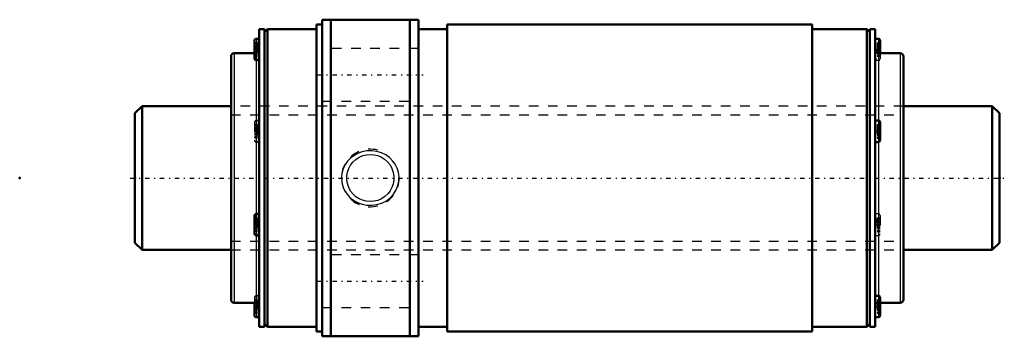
# Model space of a CAD drawing. Header units: millimetres. Extents: x -12 to 90, y -16 to 16.
import ezdxf

# ---------------------------------------------------------------- set-up
doc = ezdxf.new("R2010")
doc.units = ezdxf.units.MM
doc.linetypes.add('Center', pattern=[1.5, 0.45, -0.5, 0.05, -0.5])
doc.linetypes.add('Dashed', pattern=[2, 1, -1])
for name, color, linetype, lineweight in [('2d ConnectionPoints', 7, 'Continuous', 50), ('AM_0', 7, 'Continuous', 50), ('AM_4', 3, 'Continuous', 25), ('AM_5', 3, 'Continuous', 25), ('AM_7', 7, 'Center', 25), ('AM_9', 6, 'Dashed', 25)]:
    doc.layers.add(name, color=color, linetype=linetype, lineweight=lineweight)

# ---------------------------------------------------------------- blocks, each defined once
blk = doc.blocks.new('1_WTF1530_3ZZ_Nut_0_in_WTF1530_3ZZ_90LC7T_000_rev_4')
at = {"layer": 'AM_0'}
for p, q in [((29.5, 16.5), (19.5, 16.5)), ((19.5, 16.5), (19.5, -16.5)), ((20.38, 16.5), (20.38, -16.5)), ((28.62, 16.5), (28.62, -16.5)), ((29.5, 16.5), (29.5, -16.5)), ((12.94, 15.5), (12.94, -15.5)), ((13.5, 15.5), (12.94, 15.5)), ((13.8, 15.5), (13.5, 15.2)), ((13.5, 15.5), (13.5, -15.5)), ((13.8, 15.5), (13.8, -15.5)), ((18.9, 15.5), (13.8, 15.5)), ((18.9, 16), (18.9, -16)), ((19.5, 16), (18.9, 16)), ((32.5, 15.5), (29.5, 15.5)), ((32.5, 16), (32.5, -16)), ((70.5, 16), (32.5, 16)), ((70.5, 16), (70.5, -16)), ((76.2, 15.5), (70.5, 15.5)), ((76.2, 15.5), (76.2, -15.5)), ((76.5, 15.2), (76.2, 15.5)), ((76.5, 15.5), (76.5, -15.5)), ((77.06, 15.5), (76.5, 15.5)), ((77.06, 15.5), (77.06, -15.5)), ((12.94, 14.51), (12.64, 14.51)), ((77.41, 14.51), (77.06, 14.51)), ((77.56, 14.36), (77.56, 13)), ((12.44, 14.31), (12.44, 12.47)), ((10, 12.67), (10, -12.67)), ((12.44, 13), (10.33, 13)), ((79.67, 13), (77.39, 13)), ((80, 12.67), (80, -12.67)), ((12.64, 12.27), (12.91, 12.27)), ((77.41, 5.99), (77.06, 5.99)), ((77.56, 5.84), (77.56, 3.9)), ((77.06, 3.75), (77.41, 3.75)), ((12.44, -3.95), (12.44, -5.79)), ((12.94, -3.75), (12.64, -3.75)), ((12.64, -5.99), (12.94, -5.99)), ((77.41, -12.27), (77.09, -12.27)), ((10.33, -13), (12.61, -13)), ((12.44, -13), (12.44, -14.31)), ((77.56, -12.42), (77.56, -14.36)), ((77.56, -13), (79.67, -13)), ((12.64, -14.51), (12.94, -14.51)), ((13.5, -15.2), (13.8, -15.5)), ((76.2, -15.5), (76.5, -15.2)), ((77.06, -14.51), (77.41, -14.51)), ((12.94, -15.5), (13.5, -15.5)), ((13.8, -15.5), (18.9, -15.5)), ((18.9, -16), (19.5, -16)), ((29.5, -15.5), (32.5, -15.5)), ((32.5, -16), (70.5, -16)), ((70.5, -15.5), (76.2, -15.5)), ((76.5, -15.5), (77.06, -15.5)), ((19.5, -16.5), (29.5, -16.5))]:
    blk.add_line(p, q, dxfattribs=at)
for centre, radius, start, end in [((12.64, 14.31), 0.2, 90, 180), ((77.41, 14.36), 0.15, 360, 90), ((77.39, 13.33), 0.33, 180, 270), ((10.33, 12.67), 0.33, 90, 180), ((12.64, 12.47), 0.2, 180, 270), ((79.67, 12.67), 0.33, 360, 90), ((77.41, 5.84), 0.15, 360, 90), ((77.41, 3.9), 0.15, 270, 0), ((12.64, -3.95), 0.2, 90, 180), ((12.64, -5.79), 0.2, 180, 270), ((77.41, -12.42), 0.15, 360, 90), ((10.33, -12.67), 0.33, 180, 270), ((12.61, -13.33), 0.33, 360, 90), ((79.67, -12.67), 0.33, 270, 0), ((12.64, -14.31), 0.2, 180, 270), ((77.41, -14.36), 0.15, 270, 0)]:
    blk.add_arc(centre, radius, start, end, dxfattribs=at)
at = {"layer": 'AM_4'}
for p, q in [((12.64, 14.51), (12.64, 12.27)), ((77.41, 14.51), (77.41, 13)), ((10.33, 13), (10.33, -13)), ((77.39, 13), (77.39, 5.99)), ((79.67, 13), (79.67, -13)), ((12.61, 12.27), (12.61, -3.76)), ((77.41, 5.99), (77.41, 3.75)), ((77.39, 3.75), (77.39, -12.27)), ((12.64, -3.75), (12.64, -5.99)), ((12.61, -5.99), (12.61, -13)), ((77.41, -12.27), (77.41, -14.51)), ((12.64, -13), (12.64, -14.51))]:
    blk.add_line(p, q, dxfattribs=at)
at = {"layer": 'AM_5', "linetype": 'Dashed'}
blk.add_arc((24.5, 0), 3, 75, 15, dxfattribs=at)
at = {"layer": 'AM_7'}
for p, q in [((12.41, 13.39), (12.96, 13.39)), ((77.03, 13.39), (77.59, 13.39)), ((19, 10.75), (30, 10.75)), ((12.41, 4.87), (12.96, 4.87)), ((77.03, 4.87), (77.59, 4.87)), ((12.41, -4.87), (12.96, -4.87)), ((77.03, -4.87), (77.59, -4.87)), ((19, -10.75), (30, -10.75)), ((12.41, -13.39), (12.96, -13.39)), ((77.03, -13.39), (77.59, -13.39))]:
    blk.add_line(p, q, dxfattribs=at)
at = {"layer": 'AM_9'}
for p, q in [((12.74, 14.1), (12.44, 14.1)), ((12.74, 13.99), (12.44, 13.99)), ((12.74, 13.78), (12.44, 13.78)), ((12.74, 13.75), (12.44, 13.75)), ((12.74, 13.66), (12.44, 13.66)), ((12.44, 13.65), (12.74, 13.65)), ((12.74, 13.64), (12.44, 13.64)), ((12.74, 13.47), (12.44, 13.47)), ((12.74, 13.43), (12.44, 13.43)), ((12.74, 13.35), (12.44, 13.35)), ((12.74, 14.1), (12.74, 12.68)), ((29.5, 13.5), (19.5, 13.5)), ((77.26, 14.1), (77.56, 14.1)), ((77.26, 14.1), (77.26, 12.68)), ((77.26, 13.99), (77.56, 13.99)), ((77.26, 13.78), (77.56, 13.78)), ((77.26, 13.75), (77.56, 13.75)), ((77.26, 13.66), (77.56, 13.66)), ((77.26, 13.65), (77.56, 13.65)), ((77.26, 13.64), (77.56, 13.64)), ((77.26, 13.47), (77.56, 13.47)), ((77.26, 13.43), (77.56, 13.43)), ((77.26, 13.35), (77.56, 13.35)), ((12.74, 13.31), (12.44, 13.31)), ((12.74, 13.14), (12.44, 13.14)), ((12.74, 13.13), (12.44, 13.13)), ((12.74, 13.12), (12.44, 13.12)), ((12.74, 13.03), (12.44, 13.03)), ((12.74, 13), (12.44, 13)), ((12.61, 13), (12.44, 13)), ((12.74, 12.79), (12.44, 12.79)), ((12.74, 12.68), (12.44, 12.68)), ((12.61, 13), (12.61, 12.27)), ((77.26, 13.31), (77.56, 13.31)), ((77.26, 13.14), (77.56, 13.14)), ((77.56, 13.13), (77.26, 13.13)), ((77.26, 13.12), (77.56, 13.12)), ((77.26, 13.03), (77.56, 13.03)), ((77.26, 13), (77.56, 13)), ((77.26, 12.79), (77.56, 12.79)), ((77.26, 12.68), (77.56, 12.68)), ((77.41, 13), (77.41, 12.27)), ((77.56, 13), (77.56, 12.42)), ((77.09, 12.27), (77.41, 12.27)), ((80, 7.5), (10, 7.5)), ((19.5, 8), (29.5, 8)), ((12.44, 5.79), (12.44, 3.95)), ((12.74, 5.58), (12.44, 5.58)), ((12.74, 5.47), (12.44, 5.47)), ((12.74, 5.27), (12.44, 5.27)), ((12.74, 5.24), (12.44, 5.24)), ((12.74, 5.14), (12.44, 5.14)), ((12.44, 5.13), (12.74, 5.13)), ((12.94, 5.99), (12.64, 5.99)), ((12.64, 5.99), (12.64, 3.75)), ((12.74, 5.58), (12.74, 4.16)), ((77.26, 5.58), (77.56, 5.58)), ((77.26, 5.58), (77.26, 4.16)), ((77.26, 5.47), (77.56, 5.47)), ((77.26, 5.27), (77.56, 5.27)), ((77.26, 5.24), (77.56, 5.24)), ((77.26, 5.14), (77.56, 5.14)), ((77.26, 5.13), (77.56, 5.13)), ((77.39, 5.99), (77.39, 3.75)), ((12.74, 5.12), (12.44, 5.12)), ((12.74, 4.96), (12.44, 4.96)), ((12.74, 4.92), (12.44, 4.92)), ((12.74, 4.83), (12.44, 4.83)), ((12.74, 4.79), (12.44, 4.79)), ((12.74, 4.62), (12.44, 4.62)), ((12.74, 4.62), (12.44, 4.62)), ((12.74, 4.61), (12.44, 4.61)), ((12.74, 4.51), (12.44, 4.51)), ((12.74, 4.48), (12.44, 4.48)), ((12.74, 4.28), (12.44, 4.28)), ((12.74, 4.16), (12.44, 4.16)), ((77.26, 5.12), (77.56, 5.12)), ((77.26, 4.96), (77.56, 4.96)), ((77.26, 4.92), (77.56, 4.92)), ((77.26, 4.83), (77.56, 4.83)), ((77.26, 4.79), (77.56, 4.79)), ((77.56, 4.62), (77.26, 4.62)), ((77.26, 4.62), (77.56, 4.62)), ((77.26, 4.61), (77.56, 4.61)), ((77.26, 4.51), (77.56, 4.51)), ((77.26, 4.48), (77.56, 4.48)), ((77.26, 4.28), (77.56, 4.28)), ((77.26, 4.16), (77.56, 4.16)), ((12.64, 3.75), (12.94, 3.75)), ((12.61, -3.76), (12.61, -5.99)), ((77.41, -3.75), (77.06, -3.75)), ((77.41, -3.75), (77.41, -5.99)), ((77.56, -3.9), (77.56, -5.84)), ((12.74, -4.16), (12.44, -4.16)), ((12.74, -4.28), (12.44, -4.28)), ((12.74, -4.48), (12.44, -4.48)), ((12.74, -4.51), (12.44, -4.51)), ((12.74, -4.61), (12.44, -4.61)), ((12.44, -4.62), (12.74, -4.62)), ((12.74, -4.62), (12.44, -4.62)), ((12.74, -4.79), (12.44, -4.79)), ((12.74, -4.83), (12.44, -4.83)), ((12.74, -4.92), (12.44, -4.92)), ((12.74, -4.96), (12.44, -4.96)), ((12.74, -5.12), (12.44, -5.12)), ((12.74, -4.16), (12.74, -5.58)), ((77.26, -4.16), (77.56, -4.16)), ((77.26, -4.16), (77.26, -5.58)), ((77.26, -4.28), (77.56, -4.28)), ((77.26, -4.48), (77.56, -4.48)), ((77.26, -4.51), (77.56, -4.51)), ((77.26, -4.61), (77.56, -4.61)), ((77.26, -4.62), (77.56, -4.62)), ((77.26, -4.62), (77.56, -4.62)), ((77.26, -4.79), (77.56, -4.79)), ((77.26, -4.83), (77.56, -4.83)), ((77.26, -4.92), (77.56, -4.92)), ((77.26, -4.96), (77.56, -4.96)), ((77.26, -5.12), (77.56, -5.12)), ((12.74, -5.13), (12.44, -5.13)), ((12.74, -5.14), (12.44, -5.14)), ((12.74, -5.24), (12.44, -5.24)), ((12.74, -5.27), (12.44, -5.27)), ((12.74, -5.47), (12.44, -5.47)), ((12.74, -5.58), (12.44, -5.58)), ((77.06, -5.99), (77.41, -5.99)), ((77.56, -5.13), (77.26, -5.13)), ((77.26, -5.14), (77.56, -5.14)), ((77.26, -5.24), (77.56, -5.24)), ((77.26, -5.27), (77.56, -5.27)), ((77.26, -5.47), (77.56, -5.47)), ((77.26, -5.58), (77.56, -5.58)), ((10, -7.5), (80, -7.5)), ((29.5, -8), (19.5, -8)), ((12.64, -12.27), (12.64, -13)), ((12.91, -12.27), (12.64, -12.27)), ((77.39, -12.27), (77.39, -13)), ((12.44, -12.47), (12.44, -13)), ((12.74, -12.68), (12.44, -12.68)), ((12.74, -12.79), (12.44, -12.79)), ((12.74, -13), (12.44, -13)), ((12.74, -13.03), (12.44, -13.03)), ((12.74, -13.12), (12.44, -13.12)), ((12.44, -13.13), (12.74, -13.13)), ((12.74, -13.14), (12.44, -13.14)), ((12.74, -13.31), (12.44, -13.31)), ((12.74, -12.68), (12.74, -14.1)), ((77.26, -12.68), (77.56, -12.68)), ((77.26, -12.68), (77.26, -14.1)), ((77.26, -12.79), (77.56, -12.79)), ((77.26, -13), (77.56, -13)), ((77.26, -13.03), (77.56, -13.03)), ((77.26, -13.12), (77.56, -13.12)), ((77.26, -13.13), (77.56, -13.13)), ((77.26, -13.14), (77.56, -13.14)), ((77.26, -13.31), (77.56, -13.31)), ((77.39, -13), (77.56, -13)), ((12.74, -13.35), (12.44, -13.35)), ((12.74, -13.43), (12.44, -13.43)), ((12.74, -13.47), (12.44, -13.47)), ((12.74, -13.64), (12.44, -13.64)), ((12.74, -13.65), (12.44, -13.65)), ((12.74, -13.66), (12.44, -13.66)), ((12.74, -13.75), (12.44, -13.75)), ((12.74, -13.78), (12.44, -13.78)), ((12.74, -13.99), (12.44, -13.99)), ((12.74, -14.1), (12.44, -14.1)), ((19.5, -13.5), (29.5, -13.5)), ((77.26, -13.35), (77.56, -13.35)), ((77.26, -13.43), (77.56, -13.43)), ((77.26, -13.47), (77.56, -13.47)), ((77.26, -13.64), (77.56, -13.64)), ((77.56, -13.65), (77.26, -13.65)), ((77.26, -13.66), (77.56, -13.66)), ((77.26, -13.75), (77.56, -13.75)), ((77.26, -13.78), (77.56, -13.78)), ((77.26, -13.99), (77.56, -13.99)), ((77.26, -14.1), (77.56, -14.1))]:
    blk.add_line(p, q, dxfattribs=at)
for points in [[(12.94, 12.72), (12.94, 12.68), (12.92, 12.56), (12.89, 12.45), (12.87, 12.37), (12.88, 12.31), (12.89, 12.28), (12.91, 12.27)], [(77.06, 12.72), (77.08, 12.55), (77.11, 12.45), (77.13, 12.36), (77.12, 12.3), (77.1, 12.27), (77.09, 12.27)], [(12.94, 3.97), (12.94, 4.01), (12.92, 4.13), (12.89, 4.26), (12.87, 4.42), (12.88, 4.59), (12.89, 4.74), (12.92, 4.9), (12.94, 5.13)], [(77.06, 3.97), (77.08, 4.13), (77.11, 4.28), (77.13, 4.44), (77.12, 4.61), (77.1, 4.79), (77.07, 4.95), (77.06, 5.11), (77.06, 5.13)], [(22.43, 2.06), (22.13, 1.75), (21.88, 1.39), (21.67, 0.96), (21.54, 0.49), (21.5, 0.03), (21.54, -0.44), (21.65, -0.88), (21.83, -1.29), (22.08, -1.68), (22.38, -2.02), (22.76, -2.32), (23.18, -2.56), (23.66, -2.73), (24.15, -2.83), (24.68, -2.84), (25.19, -2.77), (25.7, -2.61), (26.17, -2.37), (26.58, -2.05), (26.93, -1.67), (27.19, -1.25), (27.38, -0.79), (27.48, -0.33), (27.5, 0.14), (27.43, 0.59), (27.3, 1.03), (27.09, 1.43), (26.82, 1.8), (26.49, 2.13), (26.1, 2.41), (25.65, 2.63), (25.18, 2.77), (24.66, 2.84), (24.14, 2.83), (23.62, 2.72), (23.13, 2.53), (22.77, 2.32), (22.43, 2.06)], [(24.5, 2.46), (24.9, 2.43), (25.29, 2.33), (25.65, 2.17), (25.99, 1.96), (26.29, 1.68), (26.55, 1.36), (26.75, 0.99), (26.89, 0.59), (26.95, 0.19), (26.95, -0.22), (26.88, -0.61), (26.75, -0.98), (26.57, -1.33), (26.33, -1.65), (26.02, -1.93), (25.68, -2.16), (25.29, -2.33), (24.88, -2.43), (24.48, -2.46), (24.08, -2.42), (23.7, -2.32), (23.34, -2.17), (23, -1.95), (22.71, -1.68), (22.45, -1.36), (22.25, -0.99), (22.11, -0.59), (22.05, -0.18), (22.05, 0.22), (22.12, 0.62), (22.25, 0.99), (22.43, 1.33), (22.68, 1.65), (22.98, 1.93), (23.33, 2.16), (23.71, 2.33), (24.1, 2.43), (24.5, 2.46)], [(12.94, -3.97), (12.94, -4.01), (12.92, -4.13), (12.89, -4.26), (12.88, -4.42), (12.88, -4.59), (12.89, -4.74), (12.92, -4.9), (12.94, -5.13)], [(77.06, -3.97), (77.08, -4.13), (77.11, -4.27), (77.13, -4.44), (77.12, -4.61), (77.1, -4.79), (77.07, -4.95), (77.06, -5.11), (77.06, -5.13)], [(12.94, -12.72), (12.94, -12.68), (12.92, -12.56), (12.89, -12.45), (12.87, -12.37), (12.88, -12.31), (12.89, -12.28), (12.91, -12.27)], [(77.06, -12.72), (77.08, -12.55), (77.11, -12.45), (77.13, -12.36), (77.12, -12.3), (77.1, -12.27), (77.09, -12.27)]]:
    blk.add_lwpolyline(points, dxfattribs=at)
for centre, radius, start, end in [((12.61, 13.33), 0.33, 270, 0), ((77.41, 12.42), 0.15, 270, 0), ((12.64, 5.79), 0.2, 90, 180), ((12.64, 3.95), 0.2, 180, 270), ((77.41, -3.9), 0.15, 360, 90), ((77.41, -5.84), 0.15, 270, 0), ((12.64, -12.47), 0.2, 90, 180), ((77.39, -13.33), 0.33, 90, 180)]:
    blk.add_arc(centre, radius, start, end, dxfattribs=at)
blk = doc.blocks.new('2_WTF1530_30ZZ0_Shaft_0_in_WTF1530_3ZZ_90LC7T_000_rev_4')
at = {"layer": 'AM_0'}
for p, q in [((0.75, 7.5), (0, 6.75)), ((0.75, 7.5), (0.75, -7.5)), ((10, 7.5), (0.75, 7.5)), ((89.25, 7.5), (80, 7.5)), ((89.25, 7.5), (89.25, -7.5)), ((90, 6.75), (89.25, 7.5)), ((0, 6.75), (0, -6.75)), ((90, 6.75), (90, -6.75)), ((0, -6.75), (0.75, -7.5)), ((89.25, -7.5), (90, -6.75)), ((0.75, -7.5), (10, -7.5)), ((80, -7.5), (89.25, -7.5))]:
    blk.add_line(p, q, dxfattribs=at)
at = {"layer": 'AM_5', "linetype": 'Dashed'}
for p, q in [((10, 6.58), (80, 6.58)), ((10, -6.58), (80, -6.58))]:
    blk.add_line(p, q, dxfattribs=at)
at = {"layer": 'AM_7'}
blk.add_line((-0.5, 0), (90.5, 0), dxfattribs=at)
at = {"layer": 'AM_9'}
for p, q in [((80, 7.5), (10, 7.5)), ((10, -7.5), (80, -7.5))]:
    blk.add_line(p, q, dxfattribs=at)

msp = doc.modelspace()

# ---------------------------------------------------------------- linework, layer by layer
at = {"layer": '2d ConnectionPoints'}
for p in [(-12, 0), (0, 0), (90, 0)]:
    msp.add_point(p, dxfattribs=at)

# ---------------------------------------------------------------- block references
for name in ['1_WTF1530_3ZZ_Nut_0_in_WTF1530_3ZZ_90LC7T_000_rev_4', '2_WTF1530_30ZZ0_Shaft_0_in_WTF1530_3ZZ_90LC7T_000_rev_4']:
    msp.add_blockref(name, (0, 0))

doc.saveas('drawing.dxf')
